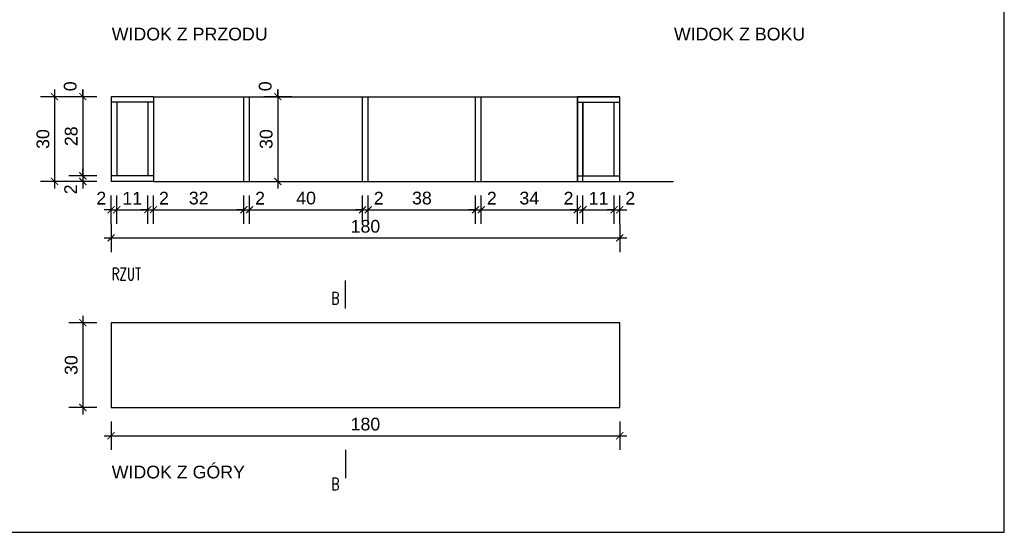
# Model space of a CAD drawing. Header units: millimetres. Extents: x 167273 to 188273, y -125105 to -88145.
# Tile 65 of 210: x 179515 to 179864, y -124317 to -124136. Entities that reach past the tile are written whole.
import ezdxf

# ---------------------------------------------------------------- set-up
doc = ezdxf.new("R2010")
doc.units = ezdxf.units.MM
doc.header["$PDMODE"] = 35
doc.header["$PDSIZE"] = 5
for name, color, linetype in [('a-op_text', 9, 'Continuous'), ('a-wymiary', 9, 'Continuous'), ('b-cienka', 9, 'Continuous'), ('b-sciany', 2, 'Continuous'), ('b-widokowa', 7, 'Continuous'), ('WYMIAR_PODST', 161, 'Continuous')]:
    doc.layers.add(name, color=color, linetype=linetype)
doc.styles.add('PPAB_100', font='romans.shx', dxfattribs={"width": 0.7, "height": 12})
doc.styles.add('PPAB_25', font='ARIAL.TTF', dxfattribs={"height": 4.5})
doc.dimstyles.new('PPAB_25', dxfattribs={"dimscale": 0, "dimtxt": 4.5, "dimasz": 2.5, "dimexe": 5, "dimexo": 5, "dimgap": 1.8, "dimtad": 1, "dimdec": 0, "dimrnd": 0.5, "dimzin": 0, "dimdsep": 46, "dimtxsty": 'PPAB_25', "dimblk": 'ARCHTICK', "dimcen": 0.09, "dimdle": 2.5, "dimclrd": 9, "dimclre": 9, "dimclrt": 161, "dimadec": 0, "dimazin": 0, "dimtfac": 1, "dimtdec": 0, "dimtofl": 0, "dimtmove": 2, "dimatfit": 3, "dimldrblk": 'ARCHTICK', "dimfxl": 0, "dimtolj": 1, "dimtzin": 0, "dimarcsym": 0})

# ---------------------------------------------------------------- blocks, each defined once
blk = doc.blocks.new('_ArchTick')
at = {"layer": 'WYMIAR_PODST', "color": 0, "const_width": 0.15}
blk.add_lwpolyline([(-0.5, -0.5), (0.5, 0.5)], dxfattribs=at)
blk = doc.blocks.new('*D692')
at = {"layer": 'a-wymiary', "color": 9, "lineweight": -2}
for p, q in [((179549.84, -124208.21), (179549.84, -124198.21)), ((179560.84, -124208.21), (179560.84, -124198.21)), ((179547.34, -124203.21), (179563.34, -124203.21))]:
    blk.add_line(p, q, dxfattribs=at)
at = {"layer": 'Defpoints', "color": 0}
for p in [(179560.84, -124203.21), (179549.84, -124213.21), (179560.84, -124213.21)]:
    blk.add_point(p, dxfattribs=at)
at = {"layer": 'a-wymiary', "color": 9, "lineweight": -2, "xscale": 2.5, "yscale": 2.5, "zscale": 2.5, "rotation": 180}
blk.add_blockref('_ArchTick', (179549.84, -124203.21), dxfattribs=at)
at = {"layer": 'a-wymiary', "color": 9, "lineweight": -2, "xscale": 2.5, "yscale": 2.5, "zscale": 2.5}
blk.add_blockref('_ArchTick', (179560.84, -124203.21), dxfattribs=at)
at = {"layer": 'a-wymiary', "color": 161, "insert": (179555.34, -124199.15), "char_height": 4.5, "attachment_point": 5, "style": 'PPAB_25'}
blk.add_mtext('\\A1;11', dxfattribs=at)
blk = doc.blocks.new('*D693')
at = {"layer": 'a-wymiary', "color": 9, "lineweight": -2}
for p, q in [((179562.84, -124208.21), (179562.84, -124198.21)), ((179594.84, -124208.21), (179594.84, -124198.21)), ((179560.34, -124203.21), (179597.34, -124203.21))]:
    blk.add_line(p, q, dxfattribs=at)
at = {"layer": 'Defpoints', "color": 0}
for p in [(179594.84, -124203.21), (179562.84, -124213.21), (179594.84, -124213.21)]:
    blk.add_point(p, dxfattribs=at)
at = {"layer": 'a-wymiary', "color": 9, "lineweight": -2, "xscale": 2.5, "yscale": 2.5, "zscale": 2.5, "rotation": 180}
blk.add_blockref('_ArchTick', (179562.84, -124203.21), dxfattribs=at)
at = {"layer": 'a-wymiary', "color": 9, "lineweight": -2, "xscale": 2.5, "yscale": 2.5, "zscale": 2.5}
blk.add_blockref('_ArchTick', (179594.84, -124203.21), dxfattribs=at)
at = {"layer": 'a-wymiary', "color": 161, "insert": (179578.84, -124199.11), "char_height": 4.5, "attachment_point": 5, "style": 'PPAB_25'}
blk.add_mtext('\\A1;32', dxfattribs=at)
blk = doc.blocks.new('*D694')
at = {"layer": 'a-wymiary', "color": 9, "lineweight": -2}
for p, q in [((179594.84, -124208.21), (179594.84, -124198.21)), ((179596.84, -124208.21), (179596.84, -124198.21)), ((179594.84, -124203.21), (179592.34, -124203.21)), ((179596.84, -124203.21), (179599.34, -124203.21))]:
    blk.add_line(p, q, dxfattribs=at)
at = {"layer": 'Defpoints', "color": 0}
for p in [(179596.84, -124203.21), (179594.84, -124213.21), (179596.84, -124213.21)]:
    blk.add_point(p, dxfattribs=at)
at = {"layer": 'a-wymiary', "color": 9, "lineweight": -2, "xscale": 2.5, "yscale": 2.5, "zscale": 2.5}
blk.add_blockref('_ArchTick', (179594.84, -124203.21), dxfattribs=at)
at = {"layer": 'a-wymiary', "color": 9, "lineweight": -2, "xscale": 2.5, "yscale": 2.5, "zscale": 2.5, "rotation": 180}
blk.add_blockref('_ArchTick', (179596.84, -124203.21), dxfattribs=at)
at = {"layer": 'a-wymiary', "color": 161, "insert": (179600.56, -124199.13), "char_height": 4.5, "attachment_point": 5, "style": 'PPAB_25'}
blk.add_mtext('\\A1;2', dxfattribs=at)
blk = doc.blocks.new('*D695')
at = {"layer": 'a-wymiary', "color": 9, "lineweight": -2}
for p, q in [((179596.84, -124208.21), (179596.84, -124198.21)), ((179636.84, -124208.21), (179636.84, -124198.21)), ((179594.34, -124203.21), (179639.34, -124203.21))]:
    blk.add_line(p, q, dxfattribs=at)
at = {"layer": 'Defpoints', "color": 0}
for p in [(179636.84, -124203.21), (179596.84, -124213.21), (179636.84, -124213.21)]:
    blk.add_point(p, dxfattribs=at)
at = {"layer": 'a-wymiary', "color": 9, "lineweight": -2, "xscale": 2.5, "yscale": 2.5, "zscale": 2.5, "rotation": 180}
blk.add_blockref('_ArchTick', (179596.84, -124203.21), dxfattribs=at)
at = {"layer": 'a-wymiary', "color": 9, "lineweight": -2, "xscale": 2.5, "yscale": 2.5, "zscale": 2.5}
blk.add_blockref('_ArchTick', (179636.84, -124203.21), dxfattribs=at)
at = {"layer": 'a-wymiary', "color": 161, "insert": (179616.84, -124199.11), "char_height": 4.5, "attachment_point": 5, "style": 'PPAB_25'}
blk.add_mtext('\\A1;40', dxfattribs=at)
blk = doc.blocks.new('*D696')
at = {"layer": 'a-wymiary', "color": 9, "lineweight": -2}
for p, q in [((179638.84, -124208.21), (179638.84, -124198.21)), ((179676.84, -124208.21), (179676.84, -124198.21)), ((179636.34, -124203.21), (179679.34, -124203.21))]:
    blk.add_line(p, q, dxfattribs=at)
at = {"layer": 'Defpoints', "color": 0}
for p in [(179676.84, -124203.21), (179638.84, -124213.21), (179676.84, -124213.21)]:
    blk.add_point(p, dxfattribs=at)
at = {"layer": 'a-wymiary', "color": 9, "lineweight": -2, "xscale": 2.5, "yscale": 2.5, "zscale": 2.5, "rotation": 180}
blk.add_blockref('_ArchTick', (179638.84, -124203.21), dxfattribs=at)
at = {"layer": 'a-wymiary', "color": 9, "lineweight": -2, "xscale": 2.5, "yscale": 2.5, "zscale": 2.5}
blk.add_blockref('_ArchTick', (179676.84, -124203.21), dxfattribs=at)
at = {"layer": 'a-wymiary', "color": 161, "insert": (179657.84, -124199.11), "char_height": 4.5, "attachment_point": 5, "style": 'PPAB_25'}
blk.add_mtext('\\A1;38', dxfattribs=at)
blk = doc.blocks.new('*D697')
at = {"layer": 'a-wymiary', "color": 9, "lineweight": -2}
for p, q in [((179678.84, -124208.21), (179678.84, -124198.21)), ((179712.84, -124208.21), (179712.84, -124198.21)), ((179676.34, -124203.21), (179715.34, -124203.21))]:
    blk.add_line(p, q, dxfattribs=at)
at = {"layer": 'Defpoints', "color": 0}
for p in [(179712.84, -124203.21), (179678.84, -124213.21), (179712.84, -124213.21)]:
    blk.add_point(p, dxfattribs=at)
at = {"layer": 'a-wymiary', "color": 9, "lineweight": -2, "xscale": 2.5, "yscale": 2.5, "zscale": 2.5, "rotation": 180}
blk.add_blockref('_ArchTick', (179678.84, -124203.21), dxfattribs=at)
at = {"layer": 'a-wymiary', "color": 9, "lineweight": -2, "xscale": 2.5, "yscale": 2.5, "zscale": 2.5}
blk.add_blockref('_ArchTick', (179712.84, -124203.21), dxfattribs=at)
at = {"layer": 'a-wymiary', "color": 161, "insert": (179695.84, -124199.11), "char_height": 4.5, "attachment_point": 5, "style": 'PPAB_25'}
blk.add_mtext('\\A1;34', dxfattribs=at)
blk = doc.blocks.new('*D698')
at = {"layer": 'a-wymiary', "color": 9, "lineweight": -2}
for p, q in [((179636.84, -124208.21), (179636.84, -124198.21)), ((179638.84, -124208.21), (179638.84, -124198.21)), ((179636.84, -124203.21), (179634.34, -124203.21)), ((179638.84, -124203.21), (179641.34, -124203.21))]:
    blk.add_line(p, q, dxfattribs=at)
at = {"layer": 'Defpoints', "color": 0}
for p in [(179638.84, -124203.21), (179636.84, -124213.21), (179638.84, -124213.21)]:
    blk.add_point(p, dxfattribs=at)
at = {"layer": 'a-wymiary', "color": 9, "lineweight": -2, "xscale": 2.5, "yscale": 2.5, "zscale": 2.5}
blk.add_blockref('_ArchTick', (179636.84, -124203.21), dxfattribs=at)
at = {"layer": 'a-wymiary', "color": 9, "lineweight": -2, "xscale": 2.5, "yscale": 2.5, "zscale": 2.5, "rotation": 180}
blk.add_blockref('_ArchTick', (179638.84, -124203.21), dxfattribs=at)
at = {"layer": 'a-wymiary', "color": 161, "insert": (179642.56, -124199.13), "char_height": 4.5, "attachment_point": 5, "style": 'PPAB_25'}
blk.add_mtext('\\A1;2', dxfattribs=at)
blk = doc.blocks.new('*D699')
at = {"layer": 'a-wymiary', "color": 9, "lineweight": -2}
for p, q in [((179676.84, -124208.21), (179676.84, -124198.21)), ((179678.84, -124208.21), (179678.84, -124198.21)), ((179676.84, -124203.21), (179674.34, -124203.21)), ((179678.84, -124203.21), (179681.34, -124203.21))]:
    blk.add_line(p, q, dxfattribs=at)
at = {"layer": 'Defpoints', "color": 0}
for p in [(179678.84, -124203.21), (179676.84, -124213.21), (179678.84, -124213.21)]:
    blk.add_point(p, dxfattribs=at)
at = {"layer": 'a-wymiary', "color": 9, "lineweight": -2, "xscale": 2.5, "yscale": 2.5, "zscale": 2.5}
blk.add_blockref('_ArchTick', (179676.84, -124203.21), dxfattribs=at)
at = {"layer": 'a-wymiary', "color": 9, "lineweight": -2, "xscale": 2.5, "yscale": 2.5, "zscale": 2.5, "rotation": 180}
blk.add_blockref('_ArchTick', (179678.84, -124203.21), dxfattribs=at)
at = {"layer": 'a-wymiary', "color": 161, "insert": (179682.56, -124199.13), "char_height": 4.5, "attachment_point": 5, "style": 'PPAB_25'}
blk.add_mtext('\\A1;2', dxfattribs=at)
blk = doc.blocks.new('*D700')
at = {"layer": 'a-wymiary', "color": 9, "lineweight": -2}
for p, q in [((179560.84, -124208.21), (179560.84, -124198.21)), ((179562.84, -124208.21), (179562.84, -124198.21)), ((179560.84, -124203.21), (179558.34, -124203.21)), ((179562.84, -124203.21), (179565.34, -124203.21))]:
    blk.add_line(p, q, dxfattribs=at)
at = {"layer": 'Defpoints', "color": 0}
for p in [(179562.84, -124203.21), (179560.84, -124213.21), (179562.84, -124213.21)]:
    blk.add_point(p, dxfattribs=at)
at = {"layer": 'a-wymiary', "color": 9, "lineweight": -2, "xscale": 2.5, "yscale": 2.5, "zscale": 2.5}
blk.add_blockref('_ArchTick', (179560.84, -124203.21), dxfattribs=at)
at = {"layer": 'a-wymiary', "color": 9, "lineweight": -2, "xscale": 2.5, "yscale": 2.5, "zscale": 2.5, "rotation": 180}
blk.add_blockref('_ArchTick', (179562.84, -124203.21), dxfattribs=at)
at = {"layer": 'a-wymiary', "color": 161, "insert": (179566.56, -124199.13), "char_height": 4.5, "attachment_point": 5, "style": 'PPAB_25'}
blk.add_mtext('\\A1;2', dxfattribs=at)
blk = doc.blocks.new('*D701')
at = {"layer": 'a-wymiary', "color": 9, "lineweight": -2}
for p, q in [((179547.84, -124208.21), (179547.84, -124198.21)), ((179549.84, -124208.21), (179549.84, -124198.21)), ((179547.84, -124203.21), (179545.34, -124203.21)), ((179549.84, -124203.21), (179552.34, -124203.21))]:
    blk.add_line(p, q, dxfattribs=at)
at = {"layer": 'Defpoints', "color": 0}
for p in [(179549.84, -124203.21), (179547.84, -124213.21), (179549.84, -124213.21)]:
    blk.add_point(p, dxfattribs=at)
at = {"layer": 'a-wymiary', "color": 9, "lineweight": -2, "xscale": 2.5, "yscale": 2.5, "zscale": 2.5}
blk.add_blockref('_ArchTick', (179547.84, -124203.21), dxfattribs=at)
at = {"layer": 'a-wymiary', "color": 9, "lineweight": -2, "xscale": 2.5, "yscale": 2.5, "zscale": 2.5, "rotation": 180}
blk.add_blockref('_ArchTick', (179549.84, -124203.21), dxfattribs=at)
at = {"layer": 'a-wymiary', "color": 161, "insert": (179544.38, -124199.13), "char_height": 4.5, "attachment_point": 5, "style": 'PPAB_25'}
blk.add_mtext('\\A1;2', dxfattribs=at)
blk = doc.blocks.new('*D702')
at = {"layer": 'a-wymiary', "color": 9, "lineweight": -2}
for p, q in [((179714.84, -124208.21), (179714.84, -124198.21)), ((179725.84, -124208.21), (179725.84, -124198.21)), ((179712.34, -124203.21), (179728.34, -124203.21))]:
    blk.add_line(p, q, dxfattribs=at)
at = {"layer": 'Defpoints', "color": 0}
for p in [(179725.84, -124203.21), (179714.84, -124213.21), (179725.84, -124213.21)]:
    blk.add_point(p, dxfattribs=at)
at = {"layer": 'a-wymiary', "color": 9, "lineweight": -2, "xscale": 2.5, "yscale": 2.5, "zscale": 2.5, "rotation": 180}
blk.add_blockref('_ArchTick', (179714.84, -124203.21), dxfattribs=at)
at = {"layer": 'a-wymiary', "color": 9, "lineweight": -2, "xscale": 2.5, "yscale": 2.5, "zscale": 2.5}
blk.add_blockref('_ArchTick', (179725.84, -124203.21), dxfattribs=at)
at = {"layer": 'a-wymiary', "color": 161, "insert": (179720.34, -124199.15), "char_height": 4.5, "attachment_point": 5, "style": 'PPAB_25'}
blk.add_mtext('\\A1;11', dxfattribs=at)
blk = doc.blocks.new('*D703')
at = {"layer": 'a-wymiary', "color": 9, "lineweight": -2}
for p, q in [((179725.84, -124208.21), (179725.84, -124198.21)), ((179727.84, -124208.21), (179727.84, -124198.21)), ((179725.84, -124203.21), (179723.34, -124203.21)), ((179727.84, -124203.21), (179730.34, -124203.21))]:
    blk.add_line(p, q, dxfattribs=at)
at = {"layer": 'Defpoints', "color": 0}
for p in [(179727.84, -124203.21), (179725.84, -124213.21), (179727.84, -124213.21)]:
    blk.add_point(p, dxfattribs=at)
at = {"layer": 'a-wymiary', "color": 9, "lineweight": -2, "xscale": 2.5, "yscale": 2.5, "zscale": 2.5}
blk.add_blockref('_ArchTick', (179725.84, -124203.21), dxfattribs=at)
at = {"layer": 'a-wymiary', "color": 9, "lineweight": -2, "xscale": 2.5, "yscale": 2.5, "zscale": 2.5, "rotation": 180}
blk.add_blockref('_ArchTick', (179727.84, -124203.21), dxfattribs=at)
at = {"layer": 'a-wymiary', "color": 161, "insert": (179731.56, -124199.13), "char_height": 4.5, "attachment_point": 5, "style": 'PPAB_25'}
blk.add_mtext('\\A1;2', dxfattribs=at)
blk = doc.blocks.new('*D704')
at = {"layer": 'a-wymiary', "color": 9, "lineweight": -2}
for p, q in [((179712.84, -124208.21), (179712.84, -124198.21)), ((179714.84, -124208.21), (179714.84, -124198.21)), ((179712.84, -124203.21), (179710.34, -124203.21)), ((179714.84, -124203.21), (179717.34, -124203.21))]:
    blk.add_line(p, q, dxfattribs=at)
at = {"layer": 'Defpoints', "color": 0}
for p in [(179714.84, -124203.21), (179712.84, -124213.21), (179714.84, -124213.21)]:
    blk.add_point(p, dxfattribs=at)
at = {"layer": 'a-wymiary', "color": 9, "lineweight": -2, "xscale": 2.5, "yscale": 2.5, "zscale": 2.5}
blk.add_blockref('_ArchTick', (179712.84, -124203.21), dxfattribs=at)
at = {"layer": 'a-wymiary', "color": 9, "lineweight": -2, "xscale": 2.5, "yscale": 2.5, "zscale": 2.5, "rotation": 180}
blk.add_blockref('_ArchTick', (179714.84, -124203.21), dxfattribs=at)
at = {"layer": 'a-wymiary', "color": 161, "insert": (179709.71, -124199.13), "char_height": 4.5, "attachment_point": 5, "style": 'PPAB_25'}
blk.add_mtext('\\A1;2', dxfattribs=at)
blk = doc.blocks.new('*D705')
at = {"layer": 'a-wymiary', "color": 9, "lineweight": -2}
for p, q in [((179547.84, -124208.21), (179547.84, -124218.21)), ((179727.84, -124208.21), (179727.84, -124218.21)), ((179545.34, -124213.21), (179730.34, -124213.21))]:
    blk.add_line(p, q, dxfattribs=at)
at = {"layer": 'Defpoints', "color": 0}
for p in [(179547.84, -124203.21), (179727.84, -124203.21), (179727.84, -124213.21)]:
    blk.add_point(p, dxfattribs=at)
at = {"layer": 'a-wymiary', "color": 9, "lineweight": -2, "xscale": 2.5, "yscale": 2.5, "zscale": 2.5, "rotation": 180}
blk.add_blockref('_ArchTick', (179547.84, -124213.21), dxfattribs=at)
at = {"layer": 'a-wymiary', "color": 9, "lineweight": -2, "xscale": 2.5, "yscale": 2.5, "zscale": 2.5}
blk.add_blockref('_ArchTick', (179727.84, -124213.21), dxfattribs=at)
at = {"layer": 'a-wymiary', "color": 161, "insert": (179637.84, -124209.11), "char_height": 4.5, "attachment_point": 5, "style": 'PPAB_25'}
blk.add_mtext('\\A1;180', dxfattribs=at)
blk = doc.blocks.new('*D706')
at = {"layer": 'a-wymiary', "color": 9, "lineweight": -2}
for p, q in [((179537.84, -124163.21), (179537.84, -124160.71)), ((179542.84, -124163.21), (179532.84, -124163.21)), ((179542.84, -124163.21), (179532.84, -124163.21)), ((179537.84, -124163.21), (179537.84, -124165.71))]:
    blk.add_line(p, q, dxfattribs=at)
at = {"layer": 'Defpoints', "color": 0}
for p in [(179537.84, -124163.21), (179547.84, -124163.21), (179547.84, -124163.21)]:
    blk.add_point(p, dxfattribs=at)
at = {"layer": 'a-wymiary', "color": 9, "lineweight": -2, "xscale": 2.5, "yscale": 2.5, "zscale": 2.5}
for rotation in [90, 270]:
    blk.add_blockref('_ArchTick', (179537.84, -124163.21), dxfattribs=dict(at, rotation=rotation))
at = {"layer": 'a-wymiary', "color": 161, "insert": (179533.41, -124159.54), "char_height": 4.5, "attachment_point": 5, "rotation": 90, "style": 'PPAB_25'}
blk.add_mtext('\\A1;0', dxfattribs=at)
blk = doc.blocks.new('*D707')
at = {"layer": 'a-wymiary', "color": 9, "lineweight": -2}
for p, q in [((179537.84, -124160.71), (179537.84, -124193.71)), ((179542.84, -124163.21), (179532.84, -124163.21)), ((179542.84, -124191.21), (179532.84, -124191.21))]:
    blk.add_line(p, q, dxfattribs=at)
at = {"layer": 'Defpoints', "color": 0}
for p in [(179547.84, -124163.21), (179537.84, -124191.21), (179547.84, -124191.21)]:
    blk.add_point(p, dxfattribs=at)
at = {"layer": 'a-wymiary', "color": 9, "lineweight": -2, "xscale": 2.5, "yscale": 2.5, "zscale": 2.5}
for p, rotation in [((179537.84, -124163.21), 90), ((179537.84, -124191.21), 270)]:
    blk.add_blockref('_ArchTick', p, dxfattribs=dict(at, rotation=rotation))
at = {"layer": 'a-wymiary', "color": 161, "insert": (179533.74, -124177.21), "char_height": 4.5, "attachment_point": 5, "rotation": 90, "style": 'PPAB_25'}
blk.add_mtext('\\A1;28', dxfattribs=at)
blk = doc.blocks.new('*D708')
at = {"layer": 'a-wymiary', "color": 9, "lineweight": -2}
for p, q in [((179537.84, -124191.21), (179537.84, -124188.71)), ((179542.84, -124191.21), (179532.84, -124191.21)), ((179542.84, -124193.21), (179532.84, -124193.21)), ((179537.84, -124193.21), (179537.84, -124195.71))]:
    blk.add_line(p, q, dxfattribs=at)
at = {"layer": 'Defpoints', "color": 0}
for p in [(179547.84, -124191.21), (179537.84, -124193.21), (179547.84, -124193.21)]:
    blk.add_point(p, dxfattribs=at)
at = {"layer": 'a-wymiary', "color": 9, "lineweight": -2, "xscale": 2.5, "yscale": 2.5, "zscale": 2.5}
for p, rotation in [((179537.84, -124191.21), 270), ((179537.84, -124193.21), 90)]:
    blk.add_blockref('_ArchTick', p, dxfattribs=dict(at, rotation=rotation))
at = {"layer": 'a-wymiary', "color": 161, "insert": (179533.52, -124196), "char_height": 4.5, "attachment_point": 5, "rotation": 90, "style": 'PPAB_25'}
blk.add_mtext('\\A1;2', dxfattribs=at)
blk = doc.blocks.new('*D709')
at = {"layer": 'a-wymiary', "color": 9, "lineweight": -2}
for p, q in [((179527.84, -124160.71), (179527.84, -124195.71)), ((179532.84, -124163.21), (179522.84, -124163.21)), ((179532.84, -124193.21), (179522.84, -124193.21))]:
    blk.add_line(p, q, dxfattribs=at)
at = {"layer": 'Defpoints', "color": 0}
for p in [(179537.84, -124163.21), (179527.84, -124193.21), (179537.84, -124193.21)]:
    blk.add_point(p, dxfattribs=at)
at = {"layer": 'a-wymiary', "color": 9, "lineweight": -2, "xscale": 2.5, "yscale": 2.5, "zscale": 2.5}
for p, rotation in [((179527.84, -124163.21), 90), ((179527.84, -124193.21), 270)]:
    blk.add_blockref('_ArchTick', p, dxfattribs=dict(at, rotation=rotation))
at = {"layer": 'a-wymiary', "color": 161, "insert": (179523.74, -124178.21), "char_height": 4.5, "attachment_point": 5, "rotation": 90, "style": 'PPAB_25'}
blk.add_mtext('\\A1;30', dxfattribs=at)
blk = doc.blocks.new('*D710')
at = {"layer": 'a-wymiary', "color": 9, "lineweight": -2}
for p, q in [((179606.84, -124160.71), (179606.84, -124195.71)), ((179602.47, -124163.21), (179611.84, -124163.21)), ((179602.47, -124193.21), (179611.84, -124193.21))]:
    blk.add_line(p, q, dxfattribs=at)
at = {"layer": 'Defpoints', "color": 0}
for p in [(179597.47, -124163.21), (179597.47, -124193.21), (179606.84, -124193.21)]:
    blk.add_point(p, dxfattribs=at)
at = {"layer": 'a-wymiary', "color": 9, "lineweight": -2, "xscale": 2.5, "yscale": 2.5, "zscale": 2.5}
for p, rotation in [((179606.84, -124163.21), 90), ((179606.84, -124193.21), 270)]:
    blk.add_blockref('_ArchTick', p, dxfattribs=dict(at, rotation=rotation))
at = {"layer": 'a-wymiary', "color": 161, "insert": (179602.74, -124178.21), "char_height": 4.5, "attachment_point": 5, "rotation": 90, "style": 'PPAB_25'}
blk.add_mtext('\\A1;30', dxfattribs=at)
blk = doc.blocks.new('*D711')
at = {"layer": 'a-wymiary', "color": 9, "lineweight": -2}
for p, q in [((179606.84, -124163.21), (179606.84, -124160.71)), ((179611.84, -124163.21), (179601.84, -124163.21)), ((179611.84, -124163.21), (179601.84, -124163.21)), ((179606.84, -124163.21), (179606.84, -124165.71))]:
    blk.add_line(p, q, dxfattribs=at)
at = {"layer": 'Defpoints', "color": 0}
for p in [(179606.84, -124163.21), (179616.84, -124163.21), (179616.84, -124163.21)]:
    blk.add_point(p, dxfattribs=at)
at = {"layer": 'a-wymiary', "color": 9, "lineweight": -2, "xscale": 2.5, "yscale": 2.5, "zscale": 2.5}
for rotation in [90, 270]:
    blk.add_blockref('_ArchTick', (179606.84, -124163.21), dxfattribs=dict(at, rotation=rotation))
at = {"layer": 'a-wymiary', "color": 161, "insert": (179602.41, -124159.54), "char_height": 4.5, "attachment_point": 5, "rotation": 90, "style": 'PPAB_25'}
blk.add_mtext('\\A1;0', dxfattribs=at)
blk = doc.blocks.new('*D712')
at = {"layer": 'a-wymiary', "color": 9, "lineweight": -2}
for p, q in [((179537.84, -124240.71), (179537.84, -124275.71)), ((179542.84, -124243.21), (179532.84, -124243.21)), ((179542.84, -124273.21), (179532.84, -124273.21))]:
    blk.add_line(p, q, dxfattribs=at)
at = {"layer": 'Defpoints', "color": 0}
for p in [(179547.84, -124243.21), (179537.84, -124273.21), (179547.84, -124273.21)]:
    blk.add_point(p, dxfattribs=at)
at = {"layer": 'a-wymiary', "color": 9, "lineweight": -2, "xscale": 2.5, "yscale": 2.5, "zscale": 2.5}
for p, rotation in [((179537.84, -124243.21), 90), ((179537.84, -124273.21), 270)]:
    blk.add_blockref('_ArchTick', p, dxfattribs=dict(at, rotation=rotation))
at = {"layer": 'a-wymiary', "color": 161, "insert": (179533.74, -124258.21), "char_height": 4.5, "attachment_point": 5, "rotation": 90, "style": 'PPAB_25'}
blk.add_mtext('\\A1;30', dxfattribs=at)
blk = doc.blocks.new('*D713')
at = {"layer": 'a-wymiary', "color": 9, "lineweight": -2}
for p, q in [((179547.84, -124278.21), (179547.84, -124288.21)), ((179727.84, -124278.21), (179727.84, -124288.21)), ((179545.34, -124283.21), (179730.34, -124283.21))]:
    blk.add_line(p, q, dxfattribs=at)
at = {"layer": 'Defpoints', "color": 0}
for p in [(179547.84, -124273.21), (179727.84, -124273.21), (179727.84, -124283.21)]:
    blk.add_point(p, dxfattribs=at)
at = {"layer": 'a-wymiary', "color": 9, "lineweight": -2, "xscale": 2.5, "yscale": 2.5, "zscale": 2.5, "rotation": 180}
blk.add_blockref('_ArchTick', (179547.84, -124283.21), dxfattribs=at)
at = {"layer": 'a-wymiary', "color": 9, "lineweight": -2, "xscale": 2.5, "yscale": 2.5, "zscale": 2.5}
blk.add_blockref('_ArchTick', (179727.84, -124283.21), dxfattribs=at)
at = {"layer": 'a-wymiary', "color": 161, "insert": (179637.84, -124279.11), "char_height": 4.5, "attachment_point": 5, "style": 'PPAB_25'}
blk.add_mtext('\\A1;180', dxfattribs=at)

msp = doc.modelspace()

# ---------------------------------------------------------------- linework, layer by layer
at = {"layer": 'b-cienka'}
msp.add_lwpolyline([(179289.56, -124317.38), (179863.93, -124317.38), (179863.93, -123797.42), (179289.56, -123797.42)], close=True, dxfattribs=at)
at = {"layer": 'b-sciany', "ltscale": 100}
for p, q in [((179547.84, -124163.21), (179547.84, -124193.21)), ((179562.84, -124163.21), (179547.84, -124163.21)), ((179562.84, -124163.21), (179547.84, -124163.21)), ((179562.84, -124163.21), (179562.84, -124193.21)), ((179562.84, -124163.21), (179562.84, -124193.21)), ((179594.84, -124193.21), (179594.84, -124163.21)), ((179594.84, -124163.21), (179596.84, -124163.21)), ((179596.84, -124193.21), (179596.84, -124163.21)), ((179636.84, -124193.21), (179636.84, -124163.21)), ((179636.84, -124163.21), (179638.84, -124163.21)), ((179638.84, -124193.21), (179638.84, -124163.21)), ((179676.84, -124193.21), (179676.84, -124163.21)), ((179676.84, -124163.21), (179678.84, -124163.21)), ((179678.84, -124193.21), (179678.84, -124163.21)), ((179712.84, -124193.21), (179712.84, -124163.21)), ((179712.84, -124193.21), (179712.84, -124163.21)), ((179712.84, -124193.21), (179712.84, -124163.21)), ((179712.84, -124163.21), (179712.84, -124193.21)), ((179727.84, -124163.21), (179712.84, -124163.21)), ((179712.84, -124163.21), (179712.84, -124163.21)), ((179712.84, -124163.21), (179714.84, -124163.21)), ((179712.84, -124163.21), (179727.84, -124163.21)), ((179727.84, -124193.21), (179727.84, -124163.21)), ((179562.84, -124165.21), (179547.84, -124165.21)), ((179549.84, -124165.21), (179549.84, -124191.21)), ((179560.84, -124165.21), (179560.84, -124191.21)), ((179712.84, -124165.21), (179727.84, -124165.21)), ((179714.84, -124193.21), (179714.84, -124165.21)), ((179714.84, -124165.21), (179714.84, -124191.21)), ((179725.84, -124191.21), (179725.84, -124165.21)), ((179562.84, -124191.21), (179547.84, -124191.21)), ((179712.84, -124191.21), (179727.84, -124191.21)), ((179562.84, -124193.21), (179547.84, -124193.21)), ((179594.84, -124193.21), (179596.84, -124193.21)), ((179636.84, -124193.21), (179638.84, -124193.21)), ((179676.84, -124193.21), (179678.84, -124193.21)), ((179712.84, -124193.21), (179712.84, -124193.21)), ((179712.84, -124193.21), (179714.84, -124193.21)), ((179712.84, -124193.21), (179727.84, -124193.21)), ((179630.84, -124238.21), (179630.84, -124228.21)), ((179630.84, -124288.21), (179630.84, -124298.21))]:
    msp.add_line(p, q, dxfattribs=at)
at = {"layer": 'b-widokowa', "ltscale": 100}
for p, q in [((179562.84, -124163.21), (179594.84, -124163.21)), ((179596.84, -124163.21), (179636.84, -124163.21)), ((179638.84, -124163.21), (179676.84, -124163.21)), ((179678.84, -124163.21), (179712.84, -124163.21)), ((179712.84, -124163.21), (179712.84, -124163.21)), ((179562.84, -124193.21), (179594.84, -124193.21)), ((179596.84, -124193.21), (179636.84, -124193.21)), ((179638.84, -124193.21), (179676.84, -124193.21)), ((179678.84, -124193.21), (179712.84, -124193.21)), ((179712.84, -124193.21), (179712.84, -124193.21)), ((179714.84, -124193.21), (179746.84, -124193.21)), ((179727.84, -124243.21), (179547.84, -124243.21)), ((179547.84, -124243.21), (179547.84, -124273.21)), ((179727.84, -124273.21), (179727.84, -124243.21)), ((179547.84, -124273.21), (179727.84, -124273.21))]:
    msp.add_line(p, q, dxfattribs=at)

# ---------------------------------------------------------------- texts
at = {"layer": 'a-op_text', "width": 1468.5945, "attachment_point": 1}
for s, insert, char_height, style in [('WIDOK Z PRZODU', (179548.07, -124138.8), 4.5, 'PPAB_25'), ('WIDOK Z BOKU', (179747.02, -124138.8), 4.5, 'PPAB_25'), ('RZUT', (179548.07, -124223.8), 4.375, 'PPAB_100'), ('B', (179625.81, -124232.34), 4.38, 'PPAB_100'), ('WIDOK Z GÓRY', (179548.07, -124293.8), 4.5, 'PPAB_25'), ('B', (179625.81, -124298.12), 4.38, 'PPAB_100')]:
    msp.add_mtext(s, dxfattribs=dict(at, insert=insert, char_height=char_height, style=style))

# ---------------------------------------------------------------- dimensions: what is measured, and where the dimension line sits
at = {"layer": 'a-wymiary', "ltscale": 100}
for base, p1, p2, picture, middle in [((179527.84, -124193.21), (179537.84, -124163.21), (179537.84, -124193.21), '*D709', (179523.74, -124178.21)), ((179537.84, -124191.21), (179547.84, -124163.21), (179547.84, -124191.21), '*D707', (179533.74, -124177.21)), ((179606.84, -124193.21), (179597.47, -124163.21), (179597.47, -124193.21), '*D710', (179602.74, -124178.21)), ((179537.84, -124273.21), (179547.84, -124243.21), (179547.84, -124273.21), '*D712', (179533.74, -124258.21))]:
    dim = msp.add_linear_dim(base=base, p1=p1, p2=p2, angle=90, dimstyle='PPAB_25', override={"dimscale": 1}, dxfattribs=at)
    dim.commit()
    dim.dimension.update_dxf_attribs({"geometry": picture, "text_midpoint": middle})
for base, p1, p2, picture, middle in [((179537.83783671, -124163.20830059), (179547.83783671, -124163.20830059), (179547.83783671, -124163.20830059), '*D706', (179533.41040909, -124159.53560287)), ((179606.83783671, -124163.20830059), (179616.83783671, -124163.20830059), (179616.83783671, -124163.20830059), '*D711', (179602.41040909, -124159.53560287)), ((179537.84, -124193.21), (179547.84, -124191.21), (179547.84, -124193.21), '*D708', (179533.52, -124196))]:
    dim = msp.add_linear_dim(base=base, p1=p1, p2=p2, angle=90, dimstyle='PPAB_25', override={"dimscale": 1}, dxfattribs=at)
    dim.commit()
    dim.dimension.update_dxf_attribs({"geometry": picture, "text_midpoint": middle, "dimtype": 160})
for base, p1, p2, picture, middle in [((179549.84, -124203.21), (179547.84, -124213.21), (179549.84, -124213.21), '*D701', (179544.38, -124199.13)), ((179562.84, -124203.21), (179560.84, -124213.21), (179562.84, -124213.21), '*D700', (179566.56, -124199.13)), ((179596.84, -124203.21), (179594.84, -124213.21), (179596.84, -124213.21), '*D694', (179600.56, -124199.13)), ((179638.84, -124203.21), (179636.84, -124213.21), (179638.84, -124213.21), '*D698', (179642.56, -124199.13)), ((179678.84, -124203.21), (179676.84, -124213.21), (179678.84, -124213.21), '*D699', (179682.56, -124199.13)), ((179714.84, -124203.21), (179712.84, -124213.21), (179714.84, -124213.21), '*D704', (179709.71, -124199.13)), ((179727.84, -124203.21), (179725.84, -124213.21), (179727.84, -124213.21), '*D703', (179731.56, -124199.13))]:
    dim = msp.add_linear_dim(base=base, p1=p1, p2=p2, dimstyle='PPAB_25', override={"dimscale": 1}, dxfattribs=at)
    dim.commit()
    dim.dimension.update_dxf_attribs({"geometry": picture, "text_midpoint": middle, "dimtype": 160})
for base, p1, p2, picture, middle in [((179560.84, -124203.21), (179549.84, -124213.21), (179560.84, -124213.21), '*D692', (179555.34, -124199.15)), ((179594.84, -124203.21), (179562.84, -124213.21), (179594.84, -124213.21), '*D693', (179578.84, -124199.11)), ((179636.84, -124203.21), (179596.84, -124213.21), (179636.84, -124213.21), '*D695', (179616.84, -124199.11)), ((179676.84, -124203.21), (179638.84, -124213.21), (179676.84, -124213.21), '*D696', (179657.84, -124199.11)), ((179712.84, -124203.21), (179678.84, -124213.21), (179712.84, -124213.21), '*D697', (179695.84, -124199.11)), ((179725.84, -124203.21), (179714.84, -124213.21), (179725.84, -124213.21), '*D702', (179720.34, -124199.15)), ((179727.84, -124213.21), (179547.84, -124203.21), (179727.84, -124203.21), '*D705', (179637.84, -124209.11)), ((179727.84, -124283.21), (179547.84, -124273.21), (179727.84, -124273.21), '*D713', (179637.84, -124279.11))]:
    dim = msp.add_linear_dim(base=base, p1=p1, p2=p2, dimstyle='PPAB_25', override={"dimscale": 1}, dxfattribs=at)
    dim.commit()
    dim.dimension.update_dxf_attribs({"geometry": picture, "text_midpoint": middle})

doc.saveas('drawing.dxf')
